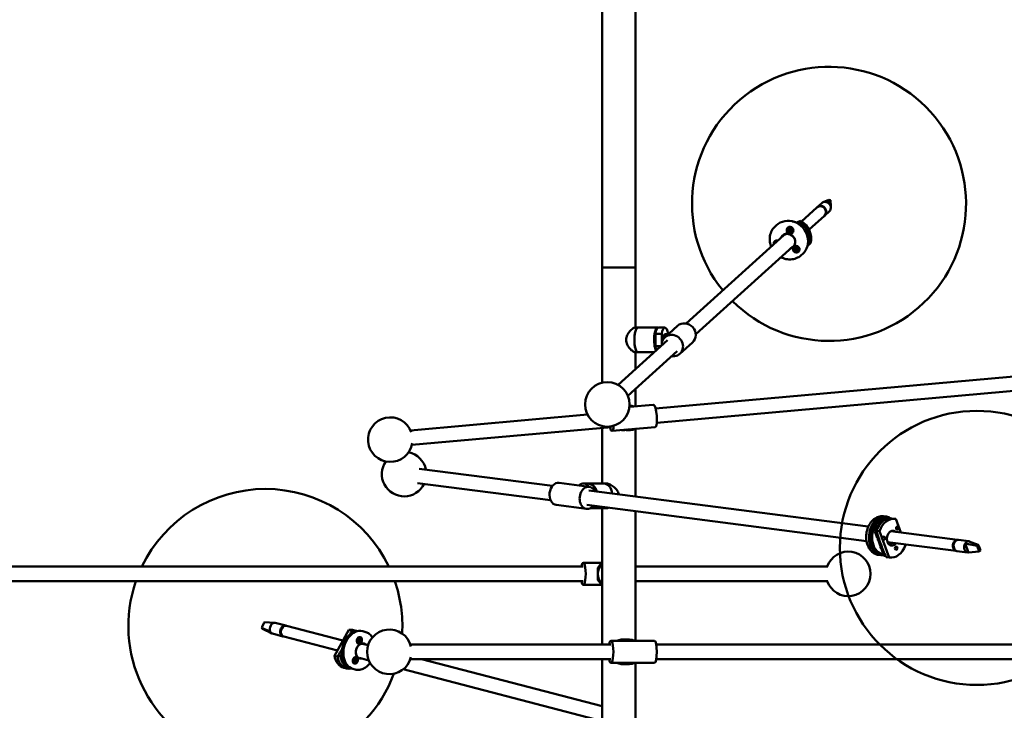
# Model space of a CAD drawing. Header units: millimetres. Extents: x 299 to 4712, y 776 to 3537.
# Tile 3 of 11: x 752 to 1636, y 1461 to 2081. Entities that reach past the tile are written whole.
import ezdxf

# ---------------------------------------------------------------- set-up
doc = ezdxf.new("R2010")
doc.units = ezdxf.units.MM
doc.header["$LTSCALE"] = 18
doc.layers.add('Widoczne (ISO)', color=7, linetype='Continuous', lineweight=50)

msp = doc.modelspace()

# ---------------------------------------------------------------- linework, layer by layer
at = {"layer": 'Widoczne (ISO)'}
for p, q in [((1274.48, 2108.5), (1274.48, 1858.5)), ((1304.48, 2108.5), (1304.48, 1858.5)), ((1478.15, 1919.1), (1473.02, 1917.11)), ((1479.59, 1919.05), (1476.71, 1916.9)), ((1478.15, 1919.1), (1479.59, 1919.05)), ((1479.59, 1919.05), (1479.63, 1917.99)), ((1453.51, 1899.9), (1467.33, 1912.38)), ((1467.61, 1912.64), (1471.62, 1916.27)), ((1479.63, 1917.99), (1479.78, 1914.32)), ((1479.82, 1913.26), (1479.69, 1913.01)), ((1479.78, 1914.32), (1479.82, 1913.26)), ((1460.23, 1892.49), (1474.03, 1904.96)), ((1474.32, 1905.22), (1478.33, 1908.85)), ((1430.89, 1896.45), (1430.03, 1895.67)), ((1441.37, 1893.95), (1441.44, 1894.01)), ((1441.68, 1892.04), (1442.58, 1892.04)), ((1441.68, 1892.04), (1442.52, 1892)), ((1442.58, 1891.89), (1441.68, 1892.04)), ((1441.85, 1892.9), (1442.54, 1892.34)), ((1442.34, 1893.35), (1442.84, 1892.62)), ((1442.56, 1892.01), (1442.68, 1892.08)), ((1443.12, 1892.54), (1443.26, 1892.62)), ((1443.14, 1892.55), (1443.21, 1893.45)), ((1443.17, 1891.74), (1443.18, 1891.76)), ((1443.21, 1893.45), (1443.29, 1892.54)), ((1443.21, 1893.45), (1443.25, 1892.67)), ((1443.53, 1892.51), (1444.07, 1892.81)), ((1444.08, 1893.21), (1443.58, 1892.55)), ((1443.83, 1892.18), (1444.19, 1892.69)), ((1443.83, 1891.77), (1443.92, 1891.9)), ((1443.84, 1891.93), (1444.74, 1891.78)), ((1444.74, 1891.78), (1443.84, 1891.78)), ((1444.57, 1892.67), (1443.88, 1892.23)), ((1444.74, 1891.78), (1443.97, 1891.88)), ((1444.15, 1892.89), (1444.14, 1892.88)), ((1448.89, 1898.73), (1452.93, 1900.25)), ((1450.55, 1897.88), (1451.17, 1898.44)), ((1452.93, 1900.25), (1451.78, 1899.22)), ((1437.69, 1887.61), (1349.82, 1808.2)), ((1441.85, 1891.15), (1442.54, 1891.6)), ((1442.34, 1890.61), (1442.84, 1891.27)), ((1443.21, 1890.37), (1443.13, 1891.28)), ((1443.28, 1891.27), (1443.21, 1890.37)), ((1443.21, 1890.37), (1443.24, 1891.21)), ((1443.26, 1891.25), (1443.35, 1891.38)), ((1444.08, 1890.47), (1443.58, 1891.21)), ((1444.57, 1890.92), (1443.88, 1891.48)), ((1445.05, 1889.87), (1445.12, 1889.93)), ((1445.72, 1877.35), (1358.53, 1798.55)), ((1429.81, 1881.78), (1429.88, 1881.84)), ((1446.88, 1876.9), (1446.95, 1876.96)), ((1447.11, 1875.05), (1447.96, 1874.9)), ((1447.29, 1875.71), (1448.07, 1875.3)), ((1447.4, 1874.18), (1448.14, 1874.65)), ((1447.4, 1874.18), (1448.13, 1874.57)), ((1448.22, 1874.51), (1447.4, 1874.18)), ((1447.95, 1876.25), (1448.47, 1875.46)), ((1447.95, 1876.25), (1448.39, 1875.55)), ((1448.34, 1875.4), (1447.95, 1876.25)), ((1447.99, 1873.47), (1448.33, 1874.22)), ((1448.26, 1875.3), (1448.54, 1875.46)), ((1448.61, 1875.48), (1449.18, 1875.8)), ((1448.67, 1873.24), (1448.75, 1874.08)), ((1448.79, 1876.47), (1448.7, 1875.63)), ((1448.78, 1874.17), (1449.14, 1874.69)), ((1449.5, 1873.46), (1448.98, 1874.25)), ((1449.11, 1874.31), (1449.5, 1873.46)), ((1449.46, 1876.24), (1449.12, 1875.49)), ((1449.13, 1874.35), (1449.46, 1874.82)), ((1449.5, 1873.46), (1449.13, 1874.23)), ((1449.23, 1875.2), (1450.05, 1875.53)), ((1450.05, 1875.53), (1449.31, 1875.07)), ((1449.36, 1875.18), (1449.38, 1875.21)), ((1450.17, 1874), (1449.38, 1874.41)), ((1450.05, 1875.53), (1449.39, 1875.21)), ((1450.34, 1874.66), (1449.49, 1874.82)), ((1459.1, 1879.01), (1459.49, 1879.36)), ((1460.5, 1879.23), (1461.64, 1880.26)), ((1450.57, 1872.82), (1450.64, 1872.88)), ((1454.36, 1870.48), (1453.5, 1869.7)), ((1274.48, 1858.5), (1304.48, 1858.5)), ((1274.48, 1858.5), (1274.48, 1754.99)), ((1274.48, 1858.5), (1304.48, 1858.5)), ((1304.48, 1858.5), (1304.48, 1804.5)), ((1303.8, 1804.5), (1306.67, 1804.5)), ((1306.67, 1804.5), (1324.43, 1804.5)), ((1330.83, 1804.5), (1325.1, 1804.5)), ((1342.27, 1806.09), (1330.81, 1795.74)), ((1328.01, 1799.04), (1322.28, 1799.04)), ((1322.28, 1787.95), (1322.28, 1799.04)), ((1328.01, 1799.04), (1328.01, 1790.31)), ((1330.83, 1798.5), (1333.86, 1798.5)), ((1333.65, 1798.5), (1333.65, 1799.04)), ((1288.79, 1753.05), (1333.16, 1793.15)), ((1322.28, 1787.95), (1327.42, 1787.95)), ((1355.68, 1791.26), (1344.22, 1780.9)), ((1297.51, 1743.4), (1341.88, 1783.5)), ((1303.8, 1782.5), (1306.67, 1782.5)), ((1304.48, 1782.5), (1304.48, 1767.22)), ((1306.67, 1782.5), (1321.38, 1782.5)), ((1697.41, 1765.5), (1322.42, 1731.87)), ((1698.76, 1752.57), (1323.58, 1718.92)), ((1304.48, 1749.7), (1304.48, 1733.77)), ((1320.45, 1735.2), (1298.99, 1733.28)), ((1102.58, 1712.15), (1261.33, 1726.39)), ((1103.75, 1699.2), (1283.05, 1715.28)), ((1322.23, 1715.28), (1283.37, 1711.8)), ((1274.48, 1714.51), (1274.48, 1664.5)), ((1292.79, 1712.5), (1293.45, 1712.5)), ((1299.04, 1712.5), (1297.71, 1712.5)), ((1304.48, 1713.69), (1304.48, 1652.79)), ((1110.32, 1677.82), (1229.93, 1662.4)), ((1108.66, 1664.92), (1228.27, 1649.51)), ((1262.94, 1661.67), (1235.89, 1665.16)), ((1257.68, 1664.5), (1262.09, 1664.5)), ((1276.26, 1664.5), (1262.6, 1664.5)), ((1278.46, 1664.5), (1276.26, 1664.5)), ((1513.46, 1625.86), (1262.49, 1658.2)), ((1267.1, 1659.04), (1268.54, 1659.04)), ((1268.54, 1659.04), (1268.54, 1657.42)), ((1260.38, 1641.84), (1233.33, 1645.32)), ((1511.84, 1612.96), (1260.83, 1645.31)), ((1276.26, 1642.5), (1263.83, 1642.5)), ((1274.48, 1642.5), (1274.48, 1520)), ((1278.46, 1642.5), (1276.26, 1642.5)), ((1304.48, 1639.68), (1304.48, 1523.5)), ((1529.21, 1634.98), (1527.18, 1635.24)), ((1529.09, 1633.99), (1531.11, 1633.73)), ((1537.31, 1632.85), (1534.61, 1633.2)), ((1542.53, 1620.6), (1538.02, 1632.73)), ((1519.3, 1621.76), (1520.85, 1621.56)), ((1519.3, 1621.76), (1521.53, 1615.78)), ((1520.72, 1622.01), (1523.42, 1621.66)), ((1523.42, 1621.66), (1532.12, 1598.25)), ((1533.63, 1621.75), (1593.67, 1614.01)), ((1521.08, 1614.73), (1521.96, 1614.61)), ((1521.86, 1614.89), (1527.44, 1599.87)), ((1530.61, 1612.05), (1592.4, 1604.09)), ((1546.72, 1609.32), (1546.47, 1610.01)), ((1589.93, 1609.34), (1590.07, 1609.33)), ((1590.18, 1610.48), (1590.14, 1609.8)), ((1590.3, 1610.47), (1590.18, 1610.48)), ((1594.35, 1613.92), (1603.82, 1612.7)), ((1611.2, 1608.74), (1600.4, 1610.7)), ((1601.25, 1608.39), (1600.4, 1610.7)), ((1612.2, 1609.48), (1603.06, 1612.69)), ((1612.2, 1609.48), (1611.2, 1608.74)), ((1612.55, 1608.54), (1612.2, 1609.48)), ((1524.74, 1600.27), (1522.71, 1600.53)), ((1524.87, 1601.26), (1526.9, 1601)), ((1589.96, 1608.01), (1590.04, 1608)), ((1590.04, 1608.12), (1590.01, 1607.62)), ((1590.01, 1607.62), (1590.1, 1607.61)), ((1593.07, 1604), (1602.54, 1602.78)), ((1602.45, 1605.11), (1601.25, 1608.39)), ((1603.3, 1602.79), (1602.45, 1605.11)), ((1613.1, 1603.56), (1603.3, 1602.79)), ((1611.2, 1608.74), (1611.55, 1607.79)), ((1611.55, 1607.79), (1612.75, 1604.51)), ((1613.75, 1605.26), (1612.55, 1608.54)), ((1612.75, 1604.51), (1613.1, 1603.56)), ((1613.1, 1603.56), (1614.09, 1604.31)), ((1614.09, 1604.31), (1613.75, 1605.26)), ((1257.54, 1593.5), (1274.48, 1593.5)), ((1527.44, 1599.87), (1528.94, 1599.68)), ((1528.23, 1599.74), (1528.96, 1599.64)), ((1532.12, 1598.25), (1529.42, 1598.6)), ((1532.84, 1598.13), (1530.13, 1598.48)), ((551.47, 1590), (1257.54, 1590)), ((1270.65, 1577.95), (1270.65, 1589.04)), ((1270.65, 1589.04), (1271.98, 1589.04)), ((1271.98, 1589.04), (1271.98, 1588.76)), ((1477.01, 1590), (1304.48, 1590)), ((551.46, 1577), (1257.54, 1577)), ((1257.54, 1573.5), (1274.48, 1573.5)), ((1270.65, 1577.95), (1271.98, 1577.95)), ((1271.98, 1578.24), (1271.98, 1577.95)), ((1477.01, 1577), (1304.48, 1577)), ((969.15, 1535.84), (970.93, 1539.09)), ((970.93, 1539.09), (971.45, 1540.02)), ((971.45, 1540.02), (980.28, 1539.59)), ((990.45, 1537.07), (981.09, 1539.5)), ((968.63, 1534.91), (969.15, 1535.84)), ((969.5, 1534.17), (968.63, 1534.91)), ((968.63, 1534.91), (976.53, 1531.74)), ((969.5, 1534.17), (971.94, 1533.02)), ((987.94, 1527.39), (978.58, 1529.83)), ((986.14, 1531.29), (986.09, 1530.82)), ((986.09, 1530.82), (986.16, 1530.8)), ((986.43, 1533.65), (986.33, 1532.83)), ((986.56, 1533.61), (986.43, 1533.65)), ((1041.84, 1523.73), (991.12, 1536.9)), ((1034.23, 1510.04), (1047.09, 1533.18)), ((1047.09, 1533.18), (1049.76, 1532.48)), ((1051.2, 1531.08), (1049.72, 1531.46)), ((1051.38, 1533.08), (1054.05, 1532.38)), ((1059.57, 1532.07), (1061.58, 1531.55)), ((1036.82, 1514.7), (988.6, 1527.22)), ((1055.3, 1523.66), (1055.96, 1523.64)), ((1056, 1523.63), (1055.38, 1523.88)), ((1056.1, 1524.06), (1055.45, 1524.15)), ((1055.48, 1524.36), (1056.06, 1524.08)), ((1055.48, 1522.82), (1056.08, 1523.42)), ((1056.13, 1523.29), (1055.48, 1522.82)), ((1055.86, 1521.07), (1055.69, 1521.11)), ((1055.9, 1522.19), (1056.21, 1523.02)), ((1057.03, 1523.39), (1056.01, 1523.79)), ((1056.13, 1523.29), (1056.01, 1523.34)), ((1056.03, 1525.02), (1056.39, 1524.31)), ((1056.28, 1524.22), (1056.03, 1525.02)), ((1057.13, 1523.82), (1056.04, 1523.96)), ((1056.38, 1524.31), (1056.25, 1524.32)), ((1056.71, 1523.16), (1056.3, 1523.32)), ((1056.41, 1522.07), (1056.52, 1522.95)), ((1056.96, 1524.16), (1056.47, 1524.23)), ((1056.69, 1525.39), (1056.58, 1524.51)), ((1057.07, 1522.44), (1056.71, 1523.15)), ((1056.82, 1523.24), (1057.07, 1522.44)), ((1057.2, 1525.27), (1056.89, 1524.44)), ((1056.97, 1524.17), (1057.62, 1524.64)), ((1057.62, 1524.64), (1057.02, 1524.04)), ((1057.62, 1523.1), (1057.04, 1523.38)), ((1057.24, 1526.39), (1057.08, 1526.43)), ((1057.8, 1523.8), (1057.14, 1523.82)), ((1059.35, 1520.73), (1064.39, 1519.42)), ((1321.41, 1523.5), (1282.4, 1523.5)), ((1292.79, 1524.5), (1293.45, 1524.5)), ((1293.45, 1524.5), (1297.56, 1524.5)), ((1299.04, 1524.5), (1297.71, 1524.5)), ((1039.61, 1509.32), (1040.94, 1511.72)), ((1102.41, 1520), (1282.4, 1520)), ((2031.26, 1520), (1323.09, 1520)), ((1036.9, 1509.34), (1034.23, 1510.04)), ((1039.61, 1509.32), (1037.69, 1509.82)), ((1051.7, 1505.62), (1052.36, 1505.73)), ((1052.42, 1505.72), (1051.77, 1505.99)), ((1051.8, 1506.33), (1052.42, 1506.17)), ((1052.44, 1506.16), (1051.82, 1506.24)), ((1051.97, 1504.84), (1052.52, 1505.54)), ((1052.58, 1505.42), (1051.97, 1504.84)), ((1052.26, 1503.27), (1052.1, 1503.31)), ((1052.28, 1507.07), (1052.73, 1506.45)), ((1052.63, 1506.35), (1052.28, 1507.07)), ((1052.46, 1504.32), (1052.69, 1505.18)), ((1052.6, 1505.42), (1052.47, 1505.47)), ((1052.67, 1506.46), (1052.57, 1506.47)), ((1053.51, 1506.12), (1052.58, 1506.24)), ((1053.33, 1506.43), (1052.82, 1506.5)), ((1052.92, 1507.56), (1052.9, 1506.69)), ((1053.18, 1505.42), (1052.98, 1505.5)), ((1052.99, 1504.3), (1053.01, 1505.16)), ((1053.62, 1504.78), (1053.18, 1505.4)), ((1053.62, 1504.78), (1053.19, 1505.41)), ((1053.45, 1507.54), (1053.22, 1506.68)), ((1053.28, 1505.51), (1053.62, 1504.78)), ((1053.33, 1506.43), (1053.94, 1507.01)), ((1053.94, 1507.01), (1053.39, 1506.32)), ((1053.65, 1508.59), (1053.48, 1508.63)), ((1054.11, 1505.53), (1053.49, 1505.69)), ((1054.21, 1506.24), (1053.55, 1506.13)), ((1056.64, 1508), (1065.03, 1505.82)), ((1102.41, 1507), (1282.4, 1507)), ((1112.2, 1507), (1274.48, 1464.85)), ((1274.48, 1507), (1274.48, 1313.56)), ((1321.41, 1503.5), (1282.4, 1503.5)), ((1304.48, 1503.5), (1304.48, 1447.66)), ((2031.11, 1507), (1323.09, 1507)), ((1042.58, 1499.2), (1045.25, 1498.51)), ((1047.51, 1498.95), (1045.58, 1499.45)), ((1050.77, 1498.19), (1052.78, 1497.67)), ((1095.89, 1497.8), (1274.48, 1451.42)), ((1292.79, 1502.5), (1293.45, 1502.5)), ((1293.45, 1502.5), (1297.56, 1502.5)), ((1299.04, 1502.5), (1297.71, 1502.5))]:
    msp.add_line(p, q, dxfattribs=at)
for centre, radius in [((1279.12, 1735.54), 20), ((1610.93, 1606.8), 123)]:
    msp.add_circle(centre, radius, dxfattribs=at)
for centre, radius, start, end in [((1478.18, 1915.59), 123, 225.18545, 219.12698), ((1084.33, 1703.98), 20, 19.32477, 350.92682), ((1096.7, 1673.02), 20, 11.62194, 78.24739), ((1096.7, 1673.02), 20, 145.30341, 333.69079), ((972.18, 1536.69), 123, 25.68592, 154.31408), ((1495.46, 1583.5), 20, 198.96557, 161.03443), ((972.18, 1536.69), 123, 160.86794, 339.64574), ((972.18, 1536.69), 123, 356.8213, 19.13206), ((1083.49, 1513.5), 20, 14.15485, 345.84515)]:
    msp.add_arc(centre, radius, start, end, dxfattribs=at)
for centre, major_axis, ratio, start_param, end_param in [((1470.68, 1908.67), (-3.35, 3.71), 0.922499, 3.141593, 6.283185), ((1470.97, 1908.93), (3.35, -3.71), 0.922499, 6.24133, 9.466633), ((1474.98, 1912.56), (-3.35, 3.71), 0.922499, 5.960523, 6.283185), ((1474.98, 1912.56), (-3.35, 3.71), 0.922499, 5.137489, 5.960523), ((1474.98, 1912.56), (3.35, -3.71), 0.922499, 0, 1.995897), ((1442.63, 1883.46), (11.73, -12.98), 0.922499, 0, 3.141593), ((1443.28, 1891.97), (-1.84, 2.04), 0.922499, 3.141593, 6.283185), ((1442.36, 1892.1), (0.214, -0.061), 0.374923, 5.628077, 6.284385), ((1442.36, 1891.75), (0.15, 0.26), 0.596404, 5.583598, 6.239906), ((1442.42, 1892.18), (0.143, -0.158), 0.922499, 0.109522, 1.73647), ((1442.42, 1891.77), (0.143, -0.158), 0.922499, 6.133563, 7.760511), ((1443.01, 1892.72), (0.143, -0.158), 0.922499, 4.562767, 6.189715), ((1443.66, 1892.32), (-0.55, 0.609), 0.922499, 1.46665, 1.690994), ((1442.98, 1892.67), (0.277, 0.104), 0.58479, 5.093082, 5.749389), ((1443.33, 1892.64), (0.059, -0.205), 0.338995, 4.440567, 5.096875), ((1443.42, 1892.69), (0.143, -0.158), 0.922499, 4.821911, 6.448859), ((1444, 1892.05), (-0.143, 0.158), 0.922499, 6.133563, 7.760511), ((1444, 1891.64), (-0.143, 0.158), 0.922499, 0.109522, 1.73647), ((1443.94, 1891.97), (-0.199, 0.077), 0.342089, 1.197094, 1.853401), ((1443.94, 1891.62), (-0.129, -0.266), 0.583423, 3.680986, 4.337294), ((1443.66, 1892.32), (0.55, -0.609), 0.922499, 1.46665, 1.690994), ((1443.49, 1884.24), (11.06, -12.24), 0.922499, 0.899046, 2.242547), ((1444.27, 1884.76), (-11.73, 12.98), 0.922499, 3.683819, 5.043249), ((1445.41, 1885.8), (-11.73, 12.98), 0.922499, 3.683819, 5.043249), ((1431.65, 1879.74), (-2.11, 2.34), 0.922499, 5.319887, 7.246484), ((1441.2, 1882.17), (4.69, -5.19), 0.922499, 5.94593, 9.843826), ((1441.34, 1882.3), (-4.36, 4.82), 0.922499, 4.399894, 6.463741), ((1442.38, 1883.24), (-4.36, 4.82), 0.922499, 0.117351, 0.180556), ((1443.41, 1883.99), (-4.69, 5.19), 0.922499, 0.368178, 0.369267), ((1442.04, 1882.79), (-4.36, 4.82), 0.922499, 6.241331, 6.283185), ((1443, 1891.13), (-0.143, 0.158), 0.922499, 4.821911, 6.448859), ((1442.97, 1891.08), (-0.274, -0.125), 0.597511, 3.190196, 3.846504), ((1443.33, 1891.05), (-0.041, 0.218), 0.371736, 0.008752, 0.66506), ((1443.41, 1891.1), (-0.143, 0.158), 0.922499, 4.562767, 6.189715), ((1431.65, 1879.74), (-1.84, 2.04), 0.922499, 5.42504, 7.14133), ((1431.72, 1879.8), (-1.84, 2.04), 0.922499, 5.42504, 6.283185), ((1448.8, 1874.92), (-1.84, 2.04), 0.922499, 3.141593, 6.283185), ((1447.94, 1874.69), (-0.143, 0.158), 0.922499, 3.784836, 5.411784), ((1448.15, 1875.48), (0.143, -0.158), 0.922499, 5.096488, 6.723437), ((1447.9, 1874.61), (0.254, -0.005), 0.474699, 5.919596, 6.575904), ((1448.08, 1874.3), (0.081, 0.268), 0.545352, 5.777088, 6.433395), ((1448.15, 1874.32), (0.143, -0.158), 0.922499, 0.384099, 2.011048), ((1448.12, 1875.44), (0.256, 0.172), 0.615963, 5.265838, 5.922146), ((1448.42, 1875.6), (0.113, -0.158), 0.262254, 4.842986, 5.499294), ((1448.5, 1875.66), (0.143, -0.158), 0.922499, 5.355632, 6.982581), ((1448.95, 1874.05), (-0.143, 0.158), 0.922499, 5.355632, 6.982581), ((1449.17, 1875.26), (-0.55, 0.609), 0.922499, 2.000372, 2.154278), ((1448.91, 1874.01), (-0.244, -0.191), 0.619979, 3.356744, 4.013051), ((1449.3, 1875.39), (-0.143, 0.158), 0.922499, 0.384099, 2.011048), ((1449.3, 1874.23), (-0.143, 0.158), 0.922499, 5.096488, 6.723437), ((1449.22, 1874.16), (-0.096, 0.173), 0.278327, 0.385341, 1.041649), ((1449.26, 1875.31), (-0.243, 0.023), 0.44553, 1.512294, 2.168602), ((1449.17, 1875.26), (0.55, -0.609), 0.922499, 2.133431, 2.224716), ((1449.51, 1875.02), (0.143, -0.158), 0.922499, 3.784836, 5.411784), ((1449.44, 1874.99), (-0.06, -0.265), 0.523735, 3.886058, 4.542365), ((1306.67, 1793.5), (0, -11), 0.296473, 3.141593, 6.283185), ((1306.67, 1793.5), (0, 11), 0.296473, 0, 3.141593), ((1324.43, 1793.5), (0, 11), 0.296473, 6.180508, 8.925094), ((1324.62, 1793.5), (0, 10.8), 0.296473, 0.050775, 2.638963), ((1325.1, 1793.5), (0, 11), 0.296473, 0, 1.042439), ((1330.83, 1793.5), (0, 11), 0.296473, 5.240746, 7.325624), ((1348.97, 1798.68), (-6.71, 7.42), 0.922499, 3.141593, 6.283185), ((1324.62, 1793.5), (0, -8.2), 0.296473, 4.436243, 4.988535), ((1337.52, 1788.32), (6.71, -7.42), 0.922499, 5.419973, 10.28799), ((1330.83, 1793.5), (0, 5), 0.296473, 0, 1.46563), ((1325.1, 1793.5), (0, 11), 0.296473, 2.099154, 2.567825), ((1299.04, 1723.5), (0, 11), 0.975327, 5.8882, 6.278205), ((1321.34, 1725.24), (-0.89, 9.96), 0.219927, 3.141593, 6.283185), ((1282.47, 1721.76), (0.89, -9.96), 0.219927, 5.419973, 7.262029), ((1293.45, 1723.5), (0, -11), 0.975327, 6.160094, 6.483087), ((1297.71, 1723.5), (0, -11), 0.975327, 6.03222, 6.283185), ((1299.04, 1723.5), (0, -11), 0.975327, 6.001157, 6.739745), ((1234.61, 1655.24), (-1.28, -9.92), 0.73148, 3.141593, 6.283185), ((1257.68, 1653.5), (0, 11), 0.678853, 5.555274, 6.836564), ((1261.66, 1651.76), (1.28, 9.92), 0.73148, 5.419973, 10.28799), ((1262.09, 1653.5), (0, 11), 0.678853, 5.240746, 6.283185), ((1262.6, 1653.5), (0, 11), 0.678853, 5.063751, 6.317608), ((1262.46, 1653.5), (0, 10.8), 0.678853, 5.074393, 5.92754), ((1276.26, 1653.5), (0, 11), 0.678853, 4.893632, 6.283185), ((1276.26, 1653.5), (0, 11), 0.678853, 4.893632, 6.283185), ((1262.6, 1653.5), (0, -11), 0.678853, 0.237258, 0.616578), ((1262.46, 1653.5), (0, -10.8), 0.678853, 0.415201, 0.597239), ((1262.09, 1653.5), (0, -11), 0.678853, 0.489557, 0.625798), ((1276.26, 1653.5), (0, -11), 0.678853, 0, 0.310926), ((1276.26, 1653.5), (0, -11), 0.678853, 0, 0.310926), ((1526.98, 1617.62), (-2.24, -17.36), 0.73148, 2.778891, 6.48166), ((1526.98, 1617.62), (2.11, 16.36), 0.73148, 0, 3.141593), ((1529.01, 1617.36), (2.11, 16.36), 0.73148, 6.121246, 9.435774), ((1530.34, 1616.1), (2.11, 16.36), 0.73148, 0.287632, 1.313047), ((1532.37, 1615.84), (2.24, 17.36), 0.73148, 0, 1.302987), ((1535.07, 1615.49), (2.24, 17.36), 0.73148, 6.226742, 7.586172), ((1535.07, 1615.49), (-0.86, -6.69), 0.73148, 2.672477, 7.223526), ((1530.34, 1616.1), (0.89, 6.94), 0.73148, 5.747879, 5.755293), ((1531.76, 1615.92), (0.86, 6.69), 0.73148, 5.814069, 5.937585), ((1523.77, 1615.89), (-0.19, -1.49), 0.73148, 4.981167, 5.690155), ((1529.01, 1617.36), (-0.89, -6.94), 0.73148, 0.574511, 0.762756), ((1530.34, 1616.1), (0.89, 6.94), 0.73148, 3.669485, 4.107757), ((1535.07, 1615.49), (-2.24, -17.36), 0.73148, 6.226742, 7.586172), ((1531.76, 1615.92), (-0.86, -6.69), 0.73148, 0.345601, 0.94034), ((1593.04, 1609.05), (0.64, 4.96), 0.73148, 6.189833, 9.51813), ((1593.71, 1608.96), (-0.64, -4.96), 0.73148, 3.141593, 6.283185), ((1593.04, 1609.05), (-0.55, -4.26), 0.73148, 3.922138, 5.50264), ((1592.7, 1609.09), (0.49, 3.77), 0.73148, 1.289821, 2.039758), ((1593.04, 1609.05), (0.54, 4.22), 0.73148, 0.872439, 1.320088), ((1603.18, 1607.74), (-0.64, -4.96), 0.73148, 4.170702, 6.48926), ((1603.18, 1607.74), (0.64, 4.96), 0.73148, 0.206075, 1.029109), ((1603.18, 1607.74), (0.64, 4.96), 0.73148, 5.768474, 6.48926), ((1526.52, 1608.28), (0.38, 2.98), 0.73148, 1.663463, 2.724674), ((1524.49, 1608.54), (-0.38, -2.98), 0.73148, 0.48486, 0.51747), ((1593.04, 1609.05), (0.54, 4.22), 0.73148, 2.009491, 2.269153), ((1257.54, 1583.5), (0, -10), 0.220767, 5.419973, 10.28799), ((1279.92, 1583.5), (0, 11), 0.975327, 0.53185, 1.042439), ((1281.4, 1583.5), (0, 11), 0.975327, 0.70102, 2.440572), ((1281.24, 1583.5), (0, -11), 0.975327, 3.82391, 4.184032), ((1530.34, 1616.1), (-2.11, -16.36), 0.73148, 6.216682, 6.283185), ((1532.37, 1615.84), (-2.24, -17.36), 0.73148, 6.226742, 6.283185), ((1279.92, 1583.5), (0, 11), 0.975327, 2.099154, 2.609743), ((1281.24, 1583.5), (0, -11), 0.975327, 5.240746, 5.600868), ((979.83, 1534.66), (1.26, 4.84), 0.723119, 0.07358, 2.392139), ((979.83, 1534.66), (1.26, 4.84), 0.723119, 0, 0.07358), ((979.83, 1534.66), (-1.26, -4.84), 0.723119, 5.533731, 6.283185), ((989.19, 1532.23), (1.26, 4.84), 0.723119, 6.187519, 9.520444), ((989.86, 1532.06), (-1.26, -4.84), 0.723119, 3.141593, 6.283185), ((989.19, 1532.23), (1.07, 4.11), 0.723119, 2.101159, 2.305427), ((989.19, 1532.23), (1.07, 4.11), 0.723119, 0.836166, 1.411757), ((1053.17, 1515.65), (-4.15, -15.97), 0.723119, 3.417796, 6.006982), ((1055.17, 1515.13), (4.4, 16.94), 0.723119, 0, 3.141593), ((1046.98, 1516.14), (4.4, 16.94), 0.723119, 0, 0.336098), ((1049.65, 1515.44), (4.4, 16.94), 0.723119, 6.208506, 6.619283), ((1058.18, 1514.35), (-1.63, -6.29), 0.723119, 3.041408, 5.992965), ((1058.52, 1514.26), (1.76, 6.78), 0.723119, 5.89058, 9.792281), ((1056.39, 1523.77), (-0.69, -2.66), 0.723119, 3.141593, 6.283185), ((1055.78, 1523.93), (-0.5, -1.94), 0.723119, 4.096768, 5.32801), ((1055.93, 1523.43), (0.054, 0.206), 0.723119, 4.827148, 6.454097), ((1056.2, 1523.08), (-0.296, 0.208), 0.435331, 5.213171, 5.754712), ((1056.14, 1524.27), (-0.054, -0.206), 0.723119, 6.138801, 7.765749), ((1055.5, 1524), (-0.206, -0.794), 0.723119, 1.474126, 1.692418), ((1056.07, 1523.09), (0.054, 0.206), 0.723119, 4.568004, 6.194953), ((1056.54, 1524.46), (0.358, 0.041), 0.430504, 3.666909, 4.217917), ((1056.42, 1524.52), (-0.054, -0.206), 0.723119, 0.11476, 1.741708), ((1056.68, 1522.94), (0.054, 0.206), 0.723119, 0.11476, 1.741708), ((1056.83, 1522.93), (-0.125, 0.233), 0.020053, 6.028483, 6.259283), ((1057.08, 1523.13), (-0.365, -0.019), 0.458645, 5.483362, 6.113699), ((1056.96, 1523.18), (0.054, 0.206), 0.723119, 6.138801, 7.765749), ((1057.03, 1524.37), (-0.054, -0.206), 0.723119, 4.568004, 6.194953), ((1057.18, 1524.31), (-0.219, -0.144), 0.033762, 0.039394, 0.240257), ((1057.3, 1524.01), (0.312, -0.191), 0.462634, 3.332126, 3.946984), ((1057.17, 1524.03), (-0.054, -0.206), 0.723119, 4.827148, 6.454097), ((1282.4, 1513.5), (0, -10), 0.220767, 5.419973, 10.28799), ((1293.45, 1513.5), (0, 11), 0.975327, 0, 0.4297), ((1293.45, 1513.5), (0, 11), 0.975327, 0, 0.4297), ((1297.56, 1513.5), (0, 11), 0.975327, 6.275983, 6.712885), ((1297.71, 1513.5), (0, 11), 0.975327, 0, 0.4297), ((1299.04, 1513.5), (0, 11), 0.975327, 5.853486, 6.712885), ((1321.41, 1513.5), (0, 10), 0.220767, 3.141593, 6.283185), ((1046.98, 1516.14), (-4.4, -16.94), 0.723119, 5.259853, 6.283185), ((1049.65, 1515.44), (-4.4, -16.94), 0.723119, 5.259853, 6.619283), ((1051.66, 1514.92), (-4.15, -15.97), 0.723119, 5.249793, 6.440919), ((1052.79, 1505.97), (-0.69, -2.66), 0.723119, 3.141593, 6.283185), ((1052.19, 1506.13), (-0.5, -1.94), 0.723119, 4.096768, 5.32801), ((1052.36, 1505.52), (0.054, 0.206), 0.723119, 4.971759, 6.598707), ((1052.48, 1506.37), (-0.054, -0.206), 0.723119, 0.000226, 1.627174), ((1052.66, 1505.2), (-0.31, 0.193), 0.459316, 5.245474, 5.745772), ((1051.91, 1506.2), (-0.206, -0.794), 0.723119, 1.616498, 1.729866), ((1052.86, 1506.61), (0.35, 0.059), 0.401909, 3.637124, 4.254456), ((1052.54, 1505.22), (0.054, 0.206), 0.723119, 4.712615, 6.339563), ((1052.74, 1506.66), (-0.054, -0.206), 0.723119, 0.25937, 1.886318), ((1053.17, 1505.19), (0.054, 0.206), 0.723119, 0.25937, 1.886318), ((1053.32, 1505.18), (-0.144, 0.238), 0.050318, 5.955413, 6.611721), ((1053.55, 1505.43), (-0.359, -0.038), 0.43454, 5.515772, 6.17208), ((1053.37, 1506.64), (-0.054, -0.206), 0.723119, 4.712615, 6.339563), ((1053.43, 1505.48), (0.054, 0.206), 0.723119, 0.000226, 1.627174), ((1053.52, 1506.58), (-0.198, -0.148), 0.11304, 0.116069, 0.155193), ((1053.67, 1506.32), (0.326, -0.174), 0.481943, 3.426005, 3.975396), ((1053.55, 1506.33), (-0.054, -0.206), 0.723119, 4.971759, 6.598707), ((1293.45, 1513.5), (0, -11), 0.975327, 5.853486, 6.283185), ((1293.45, 1513.5), (0, -11), 0.975327, 5.853486, 6.283185), ((1297.56, 1513.5), (0, -11), 0.975327, 5.853486, 6.290387), ((1297.71, 1513.5), (0, -11), 0.975327, 5.853486, 6.283185), ((1299.04, 1513.5), (0, -11), 0.975327, 5.853486, 6.712885)]:
    msp.add_ellipse(centre, major_axis=major_axis, ratio=ratio, start_param=start_param, end_param=end_param, dxfattribs=at)
for centre, major_axis, ratio in [((1443.21, 1891.91), (2.11, -2.34), 0.922499), ((1443.21, 1891.91), (-1.84, 2.04), 0.922499), ((1448.73, 1874.86), (2.11, -2.34), 0.922499), ((1448.73, 1874.86), (1.84, -2.04), 0.922499), ((1539.43, 1624.58), (-0.19, -1.49), 0.73148), ((1527.36, 1615.43), (-0.19, -1.49), 0.73148), ((1538.43, 1606.46), (-0.19, -1.49), 0.73148), ((1056.55, 1523.73), (0.79, 3.05), 0.723119), ((1056.55, 1523.73), (0.69, 2.66), 0.723119), ((1052.95, 1505.93), (0.79, 3.05), 0.723119), ((1052.95, 1505.93), (-0.69, -2.66), 0.723119)]:
    msp.add_ellipse(centre, major_axis=major_axis, ratio=ratio, dxfattribs=at)
for points, knots in [([(1430.03, 1895.67), (1428.76, 1894.51), (1427.68, 1893.14), (1426.02, 1890.09), (1425.44, 1888.41), (1424.85, 1884.91), (1424.84, 1883.09), (1425.32, 1879.92), (1425.7, 1878.56), (1426.23, 1877.26)], [3.594676, 3.594676, 3.594676, 3.594676, 3.908757, 3.908757, 4.224282, 4.224282, 4.543138, 4.543138, 4.788342, 4.788342, 4.788342, 4.788342]), ([(1441.97, 1892.84), (1441.96, 1892.84), (1441.95, 1892.85), (1441.93, 1892.85), (1441.91, 1892.86), (1441.88, 1892.88), (1441.86, 1892.89), (1441.85, 1892.9)], [0.04758377, 0.04758377, 0.04758377, 0.04758377, 0.05181414, 0.05181414, 0.05697832, 0.05697832, 0.06215096, 0.06215096, 0.06215096, 0.06215096]), ([(1442.68, 1892.08), (1442.71, 1892.1), (1442.75, 1892.12), (1442.9, 1892.21), (1443.01, 1892.28), (1443.15, 1892.37), (1443.17, 1892.38), (1443.19, 1892.4)], [-2.7647055, -2.7647055, -2.7647055, -2.7647055, -2.7426847, -2.7426847, -2.6569758, -2.6569758, -2.6392228, -2.6392228, -2.6392228, -2.6392228]), ([(1443.19, 1892.4), (1443.2, 1892.39), (1443.21, 1892.38), (1443.24, 1892.34), (1443.25, 1892.31), (1443.26, 1892.25), (1443.27, 1892.22), (1443.26, 1892.15), (1443.25, 1892.12), (1443.22, 1892.06), (1443.2, 1892.02), (1443.16, 1891.96), (1443.13, 1891.93), (1443.1, 1891.91), (1443.09, 1891.9), (1443.08, 1891.9), (1443.07, 1891.89)], [-0.05372527, -0.05372527, -0.05372527, -0.05372527, -0.04982808, -0.04982808, -0.04051932, -0.04051932, -0.03121055, -0.03121055, -0.02190179, -0.02190179, -0.01095089, -0.01095089, 0, 0, 0, 0.00382906, 0.00382906, 0.00382906, 0.00382906]), ([(1443.18, 1891.76), (1443.19, 1891.77), (1443.2, 1891.78), (1443.23, 1891.82), (1443.26, 1891.84), (1443.33, 1891.89), (1443.36, 1891.9), (1443.43, 1891.92), (1443.46, 1891.93), (1443.53, 1891.93), (1443.56, 1891.93), (1443.62, 1891.91), (1443.65, 1891.89), (1443.68, 1891.86), (1443.69, 1891.85), (1443.7, 1891.84)], [0.13976647, 0.13976647, 0.13976647, 0.13976647, 0.14359553, 0.14359553, 0.15454642, 0.15454642, 0.16549732, 0.16549732, 0.17480608, 0.17480608, 0.18411485, 0.18411485, 0.19342361, 0.19342361, 0.1973208, 0.1973208, 0.1973208, 0.1973208]), ([(1443.26, 1892.6), (1443.26, 1892.6), (1443.26, 1892.6), (1443.27, 1892.57), (1443.26, 1892.54), (1443.25, 1892.49), (1443.24, 1892.46), (1443.21, 1892.42), (1443.2, 1892.41), (1443.19, 1892.4)], [0.17479819, 0.17479819, 0.17479819, 0.17479819, 0.17480608, 0.17480608, 0.18411485, 0.18411485, 0.19342361, 0.19342361, 0.1973208, 0.1973208, 0.1973208, 0.1973208]), ([(1443.35, 1891.38), (1443.37, 1891.4), (1443.39, 1891.43), (1443.49, 1891.57), (1443.57, 1891.67), (1443.67, 1891.8), (1443.68, 1891.82), (1443.7, 1891.84)], [-2.7619204, -2.7619204, -2.7619204, -2.7619204, -2.7426847, -2.7426847, -2.6569758, -2.6569758, -2.6392228, -2.6392228, -2.6392228, -2.6392228]), ([(1443.7, 1891.84), (1443.71, 1891.85), (1443.72, 1891.86), (1443.76, 1891.88), (1443.8, 1891.89), (1443.85, 1891.9), (1443.88, 1891.9), (1443.91, 1891.9), (1443.92, 1891.9), (1443.92, 1891.89)], [-0.05372527, -0.05372527, -0.05372527, -0.05372527, -0.04982808, -0.04982808, -0.04051932, -0.04051932, -0.03121055, -0.03121055, -0.03039962, -0.03039962, -0.03039962, -0.03039962]), ([(1444.04, 1893.13), (1444.04, 1893.13), (1444.04, 1893.14), (1444.04, 1893.15), (1444.05, 1893.16), (1444.06, 1893.18), (1444.07, 1893.19), (1444.08, 1893.21)], [0.04758377, 0.04758377, 0.04758377, 0.04758377, 0.05181414, 0.05181414, 0.05697832, 0.05697832, 0.06215096, 0.06215096, 0.06215096, 0.06215096]), ([(1444.14, 1892.88), (1444.14, 1892.87), (1444.13, 1892.86), (1444.11, 1892.84), (1444.09, 1892.82), (1444.07, 1892.81)], [0.13976647, 0.13976647, 0.13976647, 0.13976647, 0.14359553, 0.14359553, 0.15421691, 0.15421691, 0.15421691, 0.15421691]), ([(1444.19, 1892.69), (1444.2, 1892.71), (1444.22, 1892.72), (1444.24, 1892.74), (1444.24, 1892.74), (1444.25, 1892.74), (1444.26, 1892.75)], [-0.01002601, -0.01002601, -0.01002601, -0.01002601, 0, 0, 0, 0.00382906, 0.00382906, 0.00382906, 0.00382906]), ([(1444.57, 1892.67), (1444.56, 1892.66), (1444.55, 1892.65), (1444.52, 1892.64), (1444.51, 1892.64), (1444.5, 1892.63), (1444.5, 1892.63), (1444.49, 1892.64)], [0.02076039, 0.02076039, 0.02076039, 0.02076039, 0.02593303, 0.02593303, 0.03109721, 0.03109721, 0.03532758, 0.03532758, 0.03532758, 0.03532758]), ([(1441.85, 1891.15), (1441.86, 1891.16), (1441.88, 1891.17), (1441.91, 1891.19), (1441.92, 1891.2), (1441.95, 1891.21), (1441.96, 1891.22), (1441.97, 1891.23)], [0.02076039, 0.02076039, 0.02076039, 0.02076039, 0.02593303, 0.02593303, 0.03109721, 0.03109721, 0.03532758, 0.03532758, 0.03532758, 0.03532758]), ([(1442.42, 1890.73), (1442.42, 1890.72), (1442.41, 1890.71), (1442.39, 1890.69), (1442.38, 1890.67), (1442.36, 1890.64), (1442.35, 1890.63), (1442.34, 1890.61)], [0.04758377, 0.04758377, 0.04758377, 0.04758377, 0.05181414, 0.05181414, 0.05697832, 0.05697832, 0.06215096, 0.06215096, 0.06215096, 0.06215096]), ([(1444.08, 1890.47), (1444.07, 1890.48), (1444.06, 1890.5), (1444.04, 1890.53), (1444.04, 1890.55), (1444.03, 1890.58), (1444.03, 1890.59), (1444.03, 1890.6)], [0.02076039, 0.02076039, 0.02076039, 0.02076039, 0.02593303, 0.02593303, 0.03109721, 0.03109721, 0.03532758, 0.03532758, 0.03532758, 0.03532758]), ([(1447.25, 1875.05), (1447.24, 1875.05), (1447.23, 1875.05), (1447.2, 1875.04), (1447.18, 1875.04), (1447.15, 1875.04), (1447.13, 1875.04), (1447.11, 1875.05)], [0.04758377, 0.04758377, 0.04758377, 0.04758377, 0.05181414, 0.05181414, 0.05697832, 0.05697832, 0.06215096, 0.06215096, 0.06215096, 0.06215096]), ([(1448.13, 1874.57), (1448.15, 1874.58), (1448.16, 1874.58), (1448.24, 1874.65), (1448.32, 1874.71), (1448.49, 1874.85), (1448.6, 1874.93), (1448.73, 1875.04), (1448.76, 1875.06), (1448.78, 1875.08)], [-2.7963552, -2.7963552, -2.7963552, -2.7963552, -2.7900399, -2.7900399, -2.7426847, -2.7426847, -2.6569758, -2.6569758, -2.6392228, -2.6392228, -2.6392228, -2.6392228]), ([(1448.49, 1875.43), (1448.52, 1875.43), (1448.54, 1875.42), (1448.61, 1875.4), (1448.64, 1875.38), (1448.69, 1875.34), (1448.71, 1875.32), (1448.75, 1875.27), (1448.77, 1875.24), (1448.78, 1875.18), (1448.79, 1875.15), (1448.78, 1875.1), (1448.78, 1875.09), (1448.78, 1875.08)], [0.14649609, 0.14649609, 0.14649609, 0.14649609, 0.15454642, 0.15454642, 0.16549732, 0.16549732, 0.17480608, 0.17480608, 0.18411485, 0.18411485, 0.19342361, 0.19342361, 0.1973208, 0.1973208, 0.1973208, 0.1973208]), ([(1448.8, 1876.37), (1448.8, 1876.38), (1448.79, 1876.38), (1448.79, 1876.4), (1448.79, 1876.41), (1448.78, 1876.44), (1448.78, 1876.46), (1448.79, 1876.47)], [0.04758377, 0.04758377, 0.04758377, 0.04758377, 0.05181414, 0.05181414, 0.05697832, 0.05697832, 0.06215096, 0.06215096, 0.06215096, 0.06215096]), ([(1448.78, 1875.08), (1448.79, 1875.07), (1448.8, 1875.07), (1448.85, 1875.04), (1448.87, 1875.02), (1448.91, 1874.98), (1448.93, 1874.95), (1448.96, 1874.89), (1448.96, 1874.86), (1448.97, 1874.79), (1448.97, 1874.75), (1448.95, 1874.67), (1448.94, 1874.64), (1448.92, 1874.6), (1448.92, 1874.59), (1448.91, 1874.58), (1448.91, 1874.57)], [-0.05372527, -0.05372527, -0.05372527, -0.05372527, -0.04982808, -0.04982808, -0.04051932, -0.04051932, -0.03121055, -0.03121055, -0.02190179, -0.02190179, -0.01095089, -0.01095089, 0, 0, 0, 0.00382906, 0.00382906, 0.00382906, 0.00382906]), ([(1449.14, 1874.69), (1449.16, 1874.71), (1449.17, 1874.73), (1449.21, 1874.77), (1449.24, 1874.79), (1449.29, 1874.83), (1449.32, 1874.84), (1449.37, 1874.85), (1449.39, 1874.85), (1449.41, 1874.85)], [0.15838868, 0.15838868, 0.15838868, 0.15838868, 0.16549732, 0.16549732, 0.17480608, 0.17480608, 0.18411485, 0.18411485, 0.19001885, 0.19001885, 0.19001885, 0.19001885]), ([(1449.29, 1876.01), (1449.29, 1876), (1449.29, 1875.99), (1449.29, 1875.96), (1449.29, 1875.93), (1449.27, 1875.88), (1449.25, 1875.86), (1449.22, 1875.82), (1449.2, 1875.81), (1449.18, 1875.8)], [0.13976647, 0.13976647, 0.13976647, 0.13976647, 0.14359553, 0.14359553, 0.15454642, 0.15454642, 0.16549732, 0.16549732, 0.17405496, 0.17405496, 0.17405496, 0.17405496]), ([(1450.17, 1874), (1450.15, 1874.01), (1450.13, 1874.02), (1450.11, 1874.04), (1450.1, 1874.05), (1450.09, 1874.07), (1450.08, 1874.08), (1450.08, 1874.09)], [0.02076039, 0.02076039, 0.02076039, 0.02076039, 0.02593303, 0.02593303, 0.03109721, 0.03109721, 0.03532758, 0.03532758, 0.03532758, 0.03532758]), ([(1435, 1867.66), (1436.45, 1866.92), (1437.98, 1866.38), (1441.34, 1865.7), (1443.17, 1865.62), (1446.71, 1866.05), (1448.42, 1866.55), (1451.27, 1867.95), (1452.45, 1868.75), (1453.5, 1869.7)], [5.555697, 5.555697, 5.555697, 5.555697, 5.838568, 5.838568, 6.160282, 6.160282, 6.478525, 6.478525, 6.736269, 6.736269, 6.736269, 6.736269]), ([(1447.99, 1873.47), (1448, 1873.48), (1448.01, 1873.5), (1448.03, 1873.53), (1448.04, 1873.55), (1448.05, 1873.57), (1448.06, 1873.58), (1448.07, 1873.59)], [0.02076039, 0.02076039, 0.02076039, 0.02076039, 0.02593303, 0.02593303, 0.03109721, 0.03109721, 0.03532758, 0.03532758, 0.03532758, 0.03532758]), ([(1303.8, 1804.5), (1303.59, 1804.5), (1303.32, 1804.43), (1302.69, 1804.13), (1302.32, 1803.91), (1301.15, 1803.06), (1300.24, 1802.22), (1298.58, 1800.32), (1297.7, 1799.13), (1296.71, 1797.12), (1296.43, 1796.42), (1296.06, 1794.97), (1295.96, 1794.23), (1295.96, 1792.76), (1296.06, 1792.02), (1296.43, 1790.58), (1296.71, 1789.88), (1297.7, 1787.87), (1298.58, 1786.68), (1300.24, 1784.78), (1301.15, 1783.94), (1302.32, 1783.09), (1302.69, 1782.86), (1303.32, 1782.57), (1303.59, 1782.5), (1303.8, 1782.5)], [1.747725, 1.747725, 1.747725, 1.747725, 1.964153, 1.964153, 2.180581, 2.180581, 2.613437, 2.613437, 3.054444, 3.054444, 3.274947, 3.274947, 3.495451, 3.495451, 3.715954, 3.715954, 3.936458, 3.936458, 4.377465, 4.377465, 4.81032, 4.81032, 5.026748, 5.026748, 5.243176, 5.243176, 5.243176, 5.243176]), ([(1289.35, 1654.74), (1289.3, 1655.06), (1289.23, 1655.38), (1288.92, 1656.42), (1288.61, 1657.12), (1287.46, 1659.13), (1286.41, 1660.32), (1284.29, 1662.22), (1283.05, 1663.06), (1281.23, 1663.91), (1280.63, 1664.13), (1279.49, 1664.43), (1278.95, 1664.5), (1278.46, 1664.5)], [3.619588, 3.619588, 3.619588, 3.619588, 3.715954, 3.715954, 3.936458, 3.936458, 4.377465, 4.377465, 4.81032, 4.81032, 5.026748, 5.026748, 5.243176, 5.243176, 5.243176, 5.243176]), ([(1278.46, 1642.5), (1278.95, 1642.5), (1279.49, 1642.57), (1280.15, 1642.74), (1280.25, 1642.77), (1280.34, 1642.8)], [1.7477254, 1.7477254, 1.7477254, 1.7477254, 1.9641533, 1.9641533, 1.9992571, 1.9992571, 1.9992571, 1.9992571]), ([(1522.71, 1600.53), (1521.35, 1600.71), (1520.02, 1601.16), (1517.56, 1602.56), (1516.43, 1603.53), (1514.44, 1605.91), (1513.6, 1607.35), (1512.32, 1610.54), (1511.88, 1612.3), (1511.46, 1615.96), (1511.49, 1617.86), (1511.99, 1621.59), (1512.47, 1623.43), (1513.85, 1626.85), (1514.74, 1628.44), (1516.88, 1631.21), (1518.11, 1632.39), (1520.79, 1634.17), (1522.22, 1634.79), (1524.85, 1635.34), (1526.03, 1635.39), (1527.18, 1635.24)], [5.43989, 5.43989, 5.43989, 5.43989, 5.732629, 5.732629, 6.035132, 6.035132, 6.355411, 6.355411, 6.685855, 6.685855, 7.018722, 7.018722, 7.351755, 7.351755, 7.684589, 7.684589, 8.014719, 8.014719, 8.333551, 8.333551, 8.581482, 8.581482, 8.581482, 8.581482]), ([(1529.42, 1598.6), (1527.62, 1602.64), (1526.02, 1606.6), (1523.22, 1614.13), (1521.89, 1618.05), (1520.72, 1622.01)], [35.882115, 35.882115, 35.882115, 35.882115, 37.196513, 37.196513, 38.510912, 38.510912, 38.510912, 38.510912]), ([(1068.24, 1526.43), (1068.14, 1526.58), (1068.05, 1526.73), (1067.06, 1528.18), (1065.98, 1529.29), (1063.76, 1530.77), (1062.69, 1531.26), (1061.58, 1531.55)], [7.699357, 7.699357, 7.699357, 7.699357, 7.7351687, 7.7351687, 8.0542764, 8.0542764, 8.3018275, 8.3018275, 8.3018275, 8.3018275]), ([(1055.35, 1523.67), (1055.35, 1523.67), (1055.35, 1523.67), (1055.35, 1523.66), (1055.34, 1523.66), (1055.33, 1523.66), (1055.32, 1523.66), (1055.3, 1523.66)], [0.05130817, 0.05130817, 0.05130817, 0.05130817, 0.05181414, 0.05181414, 0.05697832, 0.05697832, 0.06215096, 0.06215096, 0.06215096, 0.06215096]), ([(1055.35, 1523.67), (1055.35, 1523.71), (1055.36, 1523.76), (1055.37, 1523.85), (1055.38, 1523.89), (1055.4, 1523.98), (1055.41, 1524.03), (1055.44, 1524.12), (1055.45, 1524.16), (1055.48, 1524.25), (1055.5, 1524.29), (1055.52, 1524.33)], [6.0651336, 6.0651336, 6.0651336, 6.0651336, 6.1523555, 6.1523555, 6.2395773, 6.2395773, 6.3267992, 6.3267992, 6.414021, 6.414021, 6.5012429, 6.5012429, 6.5012429, 6.5012429]), ([(1055.48, 1524.36), (1055.49, 1524.35), (1055.5, 1524.35), (1055.51, 1524.34), (1055.52, 1524.33), (1055.52, 1524.33), (1055.52, 1524.33), (1055.52, 1524.33)], [0.02076039, 0.02076039, 0.02076039, 0.02076039, 0.02593303, 0.02593303, 0.03109721, 0.03109721, 0.03156346, 0.03156346, 0.03156346, 0.03156346]), ([(1055.67, 1523.77), (1055.68, 1523.77), (1055.68, 1523.78), (1055.72, 1523.8), (1055.75, 1523.81), (1055.81, 1523.82), (1055.85, 1523.83), (1055.93, 1523.82), (1055.96, 1523.81), (1056, 1523.8), (1056, 1523.8), (1056.01, 1523.8), (1056.01, 1523.79)], [-0.03385409, -0.03385409, -0.03385409, -0.03385409, -0.03121055, -0.03121055, -0.02190179, -0.02190179, -0.01095089, -0.01095089, 0, 0, 0, 0.00176393, 0.00176393, 0.00176393, 0.00176393]), ([(1056.04, 1523.96), (1056.04, 1523.96), (1056.04, 1523.96), (1056, 1523.96), (1055.96, 1523.97), (1055.89, 1524), (1055.86, 1524.02), (1055.82, 1524.06), (1055.8, 1524.08), (1055.78, 1524.11)], [0.14288291, 0.14288291, 0.14288291, 0.14288291, 0.14359553, 0.14359553, 0.15454642, 0.15454642, 0.16549732, 0.16549732, 0.17360596, 0.17360596, 0.17360596, 0.17360596]), ([(1056.37, 1522.21), (1056.37, 1522.2), (1056.38, 1522.19), (1056.4, 1522.16), (1056.4, 1522.14), (1056.41, 1522.11), (1056.41, 1522.09), (1056.41, 1522.07)], [0.04758377, 0.04758377, 0.04758377, 0.04758377, 0.05181414, 0.05181414, 0.05697832, 0.05697832, 0.06215096, 0.06215096, 0.06215096, 0.06215096]), ([(1057.2, 1525.27), (1057.2, 1525.25), (1057.19, 1525.23), (1057.17, 1525.2), (1057.15, 1525.19), (1057.13, 1525.18), (1057.12, 1525.17), (1057.1, 1525.17)], [0.02076039, 0.02076039, 0.02076039, 0.02076039, 0.02593303, 0.02593303, 0.03109721, 0.03109721, 0.03532758, 0.03532758, 0.03532758, 0.03532758]), ([(1292.79, 1524.5), (1292.09, 1524.5), (1291.35, 1524.43), (1289.89, 1524.13), (1289.17, 1523.91), (1288.36, 1523.59), (1288.26, 1523.54), (1288.16, 1523.5)], [5.2431762, 5.2431762, 5.2431762, 5.2431762, 5.4596041, 5.4596041, 5.676032, 5.676032, 5.7072716, 5.7072716, 5.7072716, 5.7072716]), ([(1051.75, 1505.64), (1051.75, 1505.64), (1051.75, 1505.64), (1051.75, 1505.63), (1051.74, 1505.63), (1051.73, 1505.62), (1051.71, 1505.62), (1051.7, 1505.62)], [0.0510049, 0.0510049, 0.0510049, 0.0510049, 0.05181414, 0.05181414, 0.05697832, 0.05697832, 0.06215096, 0.06215096, 0.06215096, 0.06215096]), ([(1051.75, 1505.64), (1051.75, 1505.68), (1051.75, 1505.73), (1051.75, 1505.82), (1051.75, 1505.86), (1051.76, 1505.96), (1051.77, 1506), (1051.79, 1506.09), (1051.8, 1506.14), (1051.82, 1506.23), (1051.83, 1506.27), (1051.84, 1506.31)], [2.9235892, 2.9235892, 2.9235892, 2.9235892, 3.0108051, 3.0108051, 3.0980211, 3.0980211, 3.1852371, 3.1852371, 3.2724531, 3.2724531, 3.3596691, 3.3596691, 3.3596691, 3.3596691]), ([(1051.8, 1506.33), (1051.81, 1506.33), (1051.82, 1506.32), (1051.84, 1506.32), (1051.84, 1506.32), (1051.84, 1506.31), (1051.84, 1506.31), (1051.84, 1506.31)], [0.02076039, 0.02076039, 0.02076039, 0.02076039, 0.02593303, 0.02593303, 0.03109721, 0.03109721, 0.03143225, 0.03143225, 0.03143225, 0.03143225]), ([(1052.03, 1505.88), (1052.03, 1505.88), (1052.03, 1505.88), (1052.04, 1505.92), (1052.05, 1505.95), (1052.08, 1506), (1052.1, 1506.02), (1052.15, 1506.06), (1052.18, 1506.08), (1052.24, 1506.1), (1052.28, 1506.11), (1052.36, 1506.11), (1052.39, 1506.11), (1052.43, 1506.1), (1052.44, 1506.1), (1052.45, 1506.1), (1052.47, 1506.09)], [-0.05038316, -0.05038316, -0.05038316, -0.05038316, -0.04982808, -0.04982808, -0.04051932, -0.04051932, -0.03121055, -0.03121055, -0.02190179, -0.02190179, -0.01095089, -0.01095089, 0, 0, 0, 0.00382906, 0.00382906, 0.00382906, 0.00382906]), ([(1052.98, 1505.5), (1052.91, 1505.52), (1052.84, 1505.55), (1052.67, 1505.61), (1052.57, 1505.65), (1052.47, 1505.69)], [-2.76972545, -2.76972545, -2.76972545, -2.76972545, -2.74268466, -2.74268466, -2.7010029, -2.7010029, -2.7010029, -2.7010029]), ([(1052.78, 1497.67), (1054.09, 1497.33), (1055.48, 1497.26), (1058.26, 1497.65), (1059.65, 1498.12), (1062.36, 1499.59), (1063.67, 1500.61), (1065.32, 1502.34), (1065.78, 1502.88), (1066.21, 1503.44)], [5.160235, 5.160235, 5.160235, 5.160235, 5.451739, 5.451739, 5.753583, 5.753583, 6.074101, 6.074101, 6.20629, 6.20629, 6.20629, 6.20629]), ([(1052.94, 1504.43), (1052.95, 1504.42), (1052.96, 1504.41), (1052.97, 1504.39), (1052.98, 1504.37), (1052.99, 1504.33), (1052.99, 1504.31), (1052.99, 1504.3)], [0.04758377, 0.04758377, 0.04758377, 0.04758377, 0.05181414, 0.05181414, 0.05697832, 0.05697832, 0.06215096, 0.06215096, 0.06215096, 0.06215096]), ([(1053.45, 1507.54), (1053.44, 1507.52), (1053.43, 1507.5), (1053.42, 1507.47), (1053.4, 1507.46), (1053.38, 1507.44), (1053.37, 1507.44), (1053.36, 1507.43)], [0.02076039, 0.02076039, 0.02076039, 0.02076039, 0.02593303, 0.02593303, 0.03109721, 0.03109721, 0.03532758, 0.03532758, 0.03532758, 0.03532758]), ([(1054.11, 1505.53), (1054.1, 1505.53), (1054.08, 1505.53), (1054.05, 1505.54), (1054.03, 1505.55), (1054, 1505.56), (1053.98, 1505.56), (1053.97, 1505.57)], [0.02076039, 0.02076039, 0.02076039, 0.02076039, 0.02593303, 0.02593303, 0.03109721, 0.03109721, 0.03532758, 0.03532758, 0.03532758, 0.03532758]), ([(1288.16, 1503.5), (1288.26, 1503.46), (1288.36, 1503.41), (1289.17, 1503.09), (1289.89, 1502.86), (1291.35, 1502.57), (1292.09, 1502.5), (1292.79, 1502.5)], [1.28363, 1.28363, 1.28363, 1.28363, 1.3148697, 1.3148697, 1.5312975, 1.5312975, 1.7477254, 1.7477254, 1.7477254, 1.7477254])]:
    msp.add_open_spline(points, degree=3, knots=knots, dxfattribs=at)
for points, weights in [([(1441.97, 1892.84), (1442.39, 1892.85), (1442.68, 1892.85)], [1.00378810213, 1.03242262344, 1.02620506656]), ([(1443.04, 1891.87), (1442.67, 1891.65), (1441.97, 1891.23)], [1, 1.0526638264, 1.00378810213]), ([(1442.42, 1890.73), (1442.91, 1891.39), (1443.17, 1891.74)], [1.00378810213, 1.0526638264, 1]), ([(1443.07, 1891.89), (1443.05, 1891.88), (1443.04, 1891.87)], [1.02927435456, 1.01465889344, 1]), ([(1444.04, 1893.13), (1444.11, 1892.98), (1444.15, 1892.89)], [1.00378810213, 1.0526638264, 1]), ([(1444.26, 1892.75), (1444.26, 1892.75), (1444.27, 1892.76)], [1.02927435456, 1.01465889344, 1]), ([(1444.27, 1892.76), (1444.35, 1892.72), (1444.49, 1892.64)], [1, 1.0526638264, 1.00378810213]), ([(1444.11, 1891.3), (1444.08, 1891.01), (1444.03, 1890.6)], [1.02617836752, 1.03248373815, 1.00378810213]), ([(1447.25, 1875.05), (1447.72, 1875.21), (1448.04, 1875.32)], [1.00378810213, 1.03399269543, 1.02541844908]), ([(1448.89, 1874.55), (1448.61, 1874.21), (1448.07, 1873.59)], [1, 1.0526638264, 1.00378810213]), ([(1448.8, 1876.37), (1449.12, 1876.15), (1449.28, 1876.03)], [1.00378810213, 1.0526638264, 1]), ([(1448.91, 1874.57), (1448.9, 1874.56), (1448.89, 1874.55)], [1.02927435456, 1.01465889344, 1]), ([(1449.28, 1876.03), (1449.29, 1876.02), (1449.29, 1876.01)], [1, 1.01465889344, 1.02927435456]), ([(1449.95, 1874.73), (1450, 1874.48), (1450.08, 1874.09)], [1.02150684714, 1.0390029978, 1.00378810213]), ([(1056.37, 1522.21), (1056.18, 1522.39), (1056.03, 1522.54)], [1.00378810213, 1.01712096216, 1.02289776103]), ([(1056.65, 1525.03), (1056.86, 1525.09), (1057.1, 1525.17)], [1.02294719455, 1.01717816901, 1.00378810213]), ([(1052.47, 1506.09), (1052.48, 1506.09), (1052.49, 1506.09)], [1.02927435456, 1.01465889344, 1]), ([(1052.49, 1506.09), (1053, 1505.91), (1053.97, 1505.57)], [1, 1.0526638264, 1.00378810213]), ([(1052.94, 1504.43), (1052.74, 1504.61), (1052.58, 1504.75)], [1.00378810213, 1.01697988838, 1.02277466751]), ([(1052.91, 1507.28), (1053.12, 1507.35), (1053.36, 1507.43)], [1.02336365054, 1.01767357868, 1.00378810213])]:
    msp.add_rational_spline(points, weights, degree=2, dxfattribs=at)
for points in [[(1451.78, 1899.22), (1451.06, 1898.93), (1450.35, 1898.66), (1449.64, 1898.38)], [(1459.03, 1878.65), (1459.52, 1878.84), (1460.01, 1879.03), (1460.5, 1879.23)], [(1291.76, 1712.55), (1292.11, 1712.52), (1292.45, 1712.5), (1292.79, 1712.5)], [(978.07, 1530.01), (975.96, 1531.06), (973.64, 1532.22), (971.94, 1533.02)], [(1049.76, 1532.48), (1049.27, 1531.42), (1048.76, 1530.36), (1048.24, 1529.31)], [(1056.3, 1523.32), (1056.22, 1523.35), (1056.15, 1523.38), (1056.08, 1523.41)], [(1056.47, 1524.23), (1056.4, 1524.24), (1056.34, 1524.24), (1056.27, 1524.25)], [(1041.12, 1516.17), (1039.79, 1513.91), (1038.38, 1511.63), (1036.9, 1509.34)], [(1049.54, 1498.4), (1049.57, 1498.46), (1049.61, 1498.51), (1049.64, 1498.57)]]:
    msp.add_open_spline(points, degree=3, dxfattribs=at)

doc.saveas('drawing.dxf')
